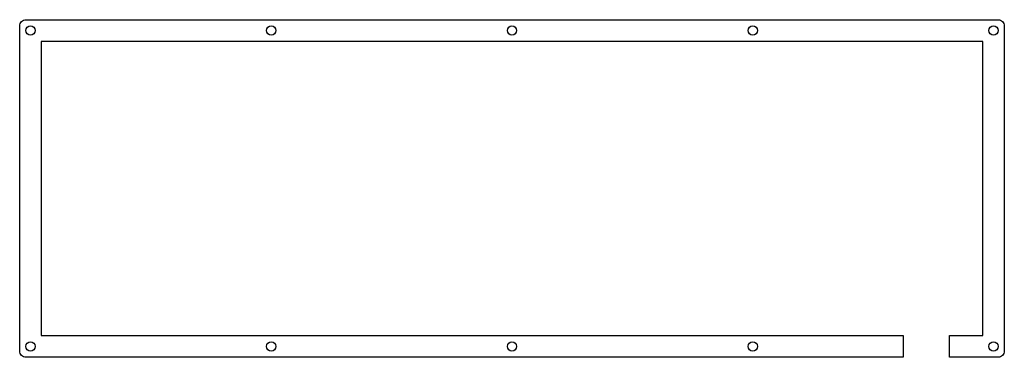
# Model space of a CAD drawing. Header units: millimetres. Extents: x -312 to 7, y -102 to 7.
import ezdxf

# ---------------------------------------------------------------- set-up
doc = ezdxf.new("R2010")
doc.units = ezdxf.units.MM
doc.layers.get('0').update_dxf_attribs({"linetype": 'CONTINUOUS'})

msp = doc.modelspace()

# ---------------------------------------------------------------- linework, layer by layer
msp.add_lwpolyline([(-10.76, -102.22), (-10.76, -95.22), (0, -95.22), (0, 0), (-304.77, 0), (-304.77, -95.22), (-25.76, -95.22), (-25.76, -102.22), (-309.77, -102.22, -0.414214), (-311.77, -100.22), (-311.77, 5, -0.414214), (-309.77, 7), (5, 7, -0.414214), (7, 5), (7, -100.22, -0.414214), (5, -102.22)], format="xyb", close=True)
for centre in [(-308.27, 3.5), (-230.33, 3.5), (-152.39, 3.5), (-74.44, 3.5), (3.5, 3.5), (-308.27, -98.72), (-230.33, -98.72), (-152.39, -98.72), (-74.44, -98.72), (3.5, -98.72)]:
    msp.add_circle(centre, 1.5)

doc.saveas('drawing.dxf')
